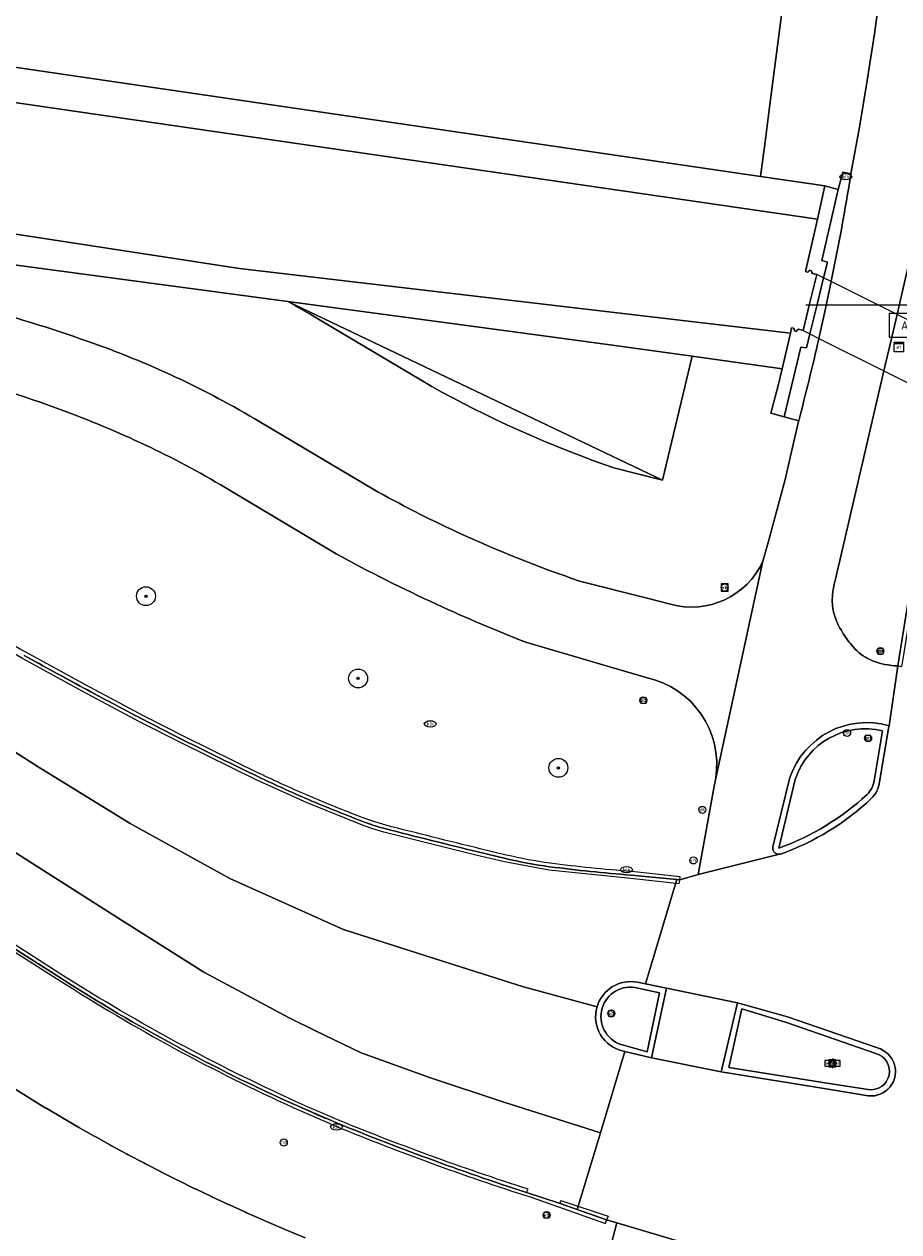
# Model space of a CAD drawing. Header units: metres. Extents: x 149984 to 156489, y 469398 to 478068.
# Tile 112 of 256: x 153792 to 153829, y 470996 to 471047. Entities that reach past the tile are written whole.
import ezdxf
from ezdxf.enums import TextEntityAlignment as Align

# ---------------------------------------------------------------- set-up
doc = ezdxf.new("R2010")
doc.units = ezdxf.units.M
doc.header["$LTSCALE"] = 0.75
for name, color, linetype, lineweight in [('B-WE-GK-BESCHOEIING-G', 252, 'GK-BESCHOEIING-SO', 18), ('B-WE-GR-BOOM-S', 252, 'Continuous', 25), ('B-WE-GR-GROENVOORZIENING-GV', 252, 'Continuous', 18), ('B-WE-IE-MEUBILAIR-S', 252, 'Continuous', 25), ('B-WE-IE-MEUBILAIR_WEGMEUBILAIR-GV', 252, 'Continuous', 18), ('B-WE-IE-MEUBILAIR_WEGMEUBILAIR-S', 252, 'Continuous', 25), ('B-WE-IE-TERREINAFSCHEIDING_KUNSTMATIG_MUUR-GV', 252, 'Continuous', 18), ('B-WE-KW-KUNSTWERK_DUIKER-G', 6, 'Continuous', 18), ('B-WE-KW-KUNSTWERK_DUIKER-GV', 6, 'Continuous', 18), ('B-WE-OG-TERREIN_ERF-GV', 252, 'Continuous', 18), ('B-WE-OG-TERREIN_OEVER-GV', 252, 'Continuous', 18), ('B-WE-OG-WATER-GV', 252, 'Continuous', 18), ('B-WE-RI-HWA_GOOT_LIJNGOOT-G', 252, 'Continuous', 18), ('B-WE-VH-GESLOTENVERHARDING-GV', 252, 'Continuous', 18), ('B-WE-VH-OPENVERHARDING-GV', 252, 'Continuous', 18)]:
    doc.layers.add(name, color=color, linetype=linetype, lineweight=lineweight)
doc.styles.add('NLCS-ISO', font='NLCS-ISO.ttf')
doc.linetypes.add('GK-BESCHOEIING-SO', pattern='A,18,-3,[1,NLCS.SHX,S=0.6,R=0,X=0,Y=0],-3', length=24)

# ---------------------------------------------------------------- blocks, each defined once
blk = doc.blocks.new('SIE-MEUBILAIR_BORD_VERKEER-SO')
blk.add_lwpolyline([(-0.5625, -0.5625), (0.5625, -0.5625), (0.5625, 0.5625), (-0.5625, 0.5625)], close=True)
at = {"style": 'NLCS-ISO'}
blk.add_text('vb', height=0.75, dxfattribs=at).set_placement((0, 0), align=Align.MIDDLE_CENTER)
blk = doc.blocks.new('SIE-MEUBILAIR_BORD_WEGWIJZER-SO')
blk.add_lwpolyline([(-0.75, -0.75), (0.75, -0.75), (0.75, 0.75), (-0.75, 0.75)], close=True)
at = {"style": 'NLCS-ISO'}
blk.add_text('ww', height=0.75, dxfattribs=at).set_placement((0, 0.125), align=Align.MIDDLE_CENTER)
blk = doc.blocks.new('SIE-MEUBILAIR_BORD_STRAATNAAM-SO')
blk.add_lwpolyline([(-1.62, -0.62), (1.62, -0.62), (1.62, 0.62), (-1.62, 0.62)], close=True)
at = {"style": 'NLCS-ISO'}
blk.add_text('straat', height=0.75, dxfattribs=at).set_placement((0, 0.08), align=Align.MIDDLE_CENTER)
blk = doc.blocks.new('SIE-MEUBILAIR_KAST_ELEKTRA-SO')
for points in [[(-1, 1), (1, 1), (1, 0.84), (-1, 0.84)], [(-1, 0.76), (1, 0.76), (1, -1), (-1, -1)]]:
    blk.add_lwpolyline(points, close=True)
at = {"style": 'NLCS-ISO'}
blk.add_text('et', height=0.75, dxfattribs=at).set_placement((0, 0), align=Align.MIDDLE_CENTER)
blk = doc.blocks.new('SIE-MEUBILAIR_PAAL_VERKEERSBORD-SO')
blk.add_circle((0, 0), 0.75)
at = {"style": 'NLCS-ISO'}
blk.add_text('vb', height=0.75, dxfattribs=at).set_placement((0, 0.07), align=Align.MIDDLE_CENTER)
blk = doc.blocks.new('SIE-MEUBILAIR_PAAL_VRI-SO')
blk.add_circle((0, 0), 0.75)
at = {"style": 'NLCS-ISO'}
blk.add_text('vri', height=0.75, dxfattribs=at).set_placement((-0.08, 0.07), align=Align.MIDDLE_CENTER)
blk = doc.blocks.new('SIE-MEUBILAIR_PAAL_DRUKKNOPPAAL-SO')
blk.add_circle((0, 0), 0.75)
at = {"style": 'NLCS-ISO'}
blk.add_text('dk', height=0.75, dxfattribs=at).set_placement((0, 0.07), align=Align.MIDDLE_CENTER)
blk = doc.blocks.new('SIE-MEUBILAIR_PAAL_LICHTMAST-SO')
for points in [[(-0.62, 0), (-1, 0)], [(-0.71, 0.71), (-0.44, 0.44)], [(0, 1), (0, 0.62)], [(0.44, 0.44), (0.71, 0.71)], [(1, 0), (0.62, 0)], [(-0.71, -0.71), (-0.44, -0.44)], [(0, -0.62), (0, -1)], [(0.44, -0.44), (0.71, -0.71)]]:
    blk.add_lwpolyline(points)
blk.add_circle((0, 0), 0.5)
blk = doc.blocks.new('SIE-MEUBILAIR_PAAL_HECTOMETER-SO')
blk.add_circle((0, 0), 0.75)
at = {"style": 'NLCS-ISO'}
blk.add_text('hm', height=0.75, dxfattribs=at).set_placement((0.16, 0.07), align=Align.MIDDLE_CENTER)
blk = doc.blocks.new('SIE-MEUBILAIR_PUT_KOLK-SO')
blk.add_ellipse((0, 0), major_axis=(1.25, 0), ratio=0.54)
at = {"style": 'NLCS-ISO'}
blk.add_text('klk', height=0.75, dxfattribs=at).set_placement((0.03, 0), align=Align.MIDDLE_CENTER)
blk = doc.blocks.new('SIE-WEG_ABRI-SO')
blk.add_lwpolyline([(-5, -2.5), (5, -2.5), (5, 2.5), (-5, 2.5)], close=True)
at = {"style": 'NLCS-ISO'}
blk.add_text('ABRI', height=1.8, dxfattribs=at).set_placement((0, 0), align=Align.MIDDLE_CENTER)
blk = doc.blocks.new('SGR-BOOM_GBKN-SO')
at = {"linetype": 'ByBlock', "lineweight": 18}
h = blk.add_hatch(color=0, dxfattribs=at)
h.dxf.hatch_style = 1
edge = h.paths.add_edge_path()
edge.add_arc((0, 0), 0.25, 0, 360)
at = {"color": 0, "linetype": 'ByBlock', "lineweight": 18}
for radius in [2, 0.25]:
    blk.add_circle((0, 0), radius, dxfattribs=at)
at = {"color": 0, "linetype": 'ByBlock', "lineweight": 18, "style": 'NLCS-ISO'}
blk.add_attdef('SOORT', (2.5, 0), '', height=1.5, dxfattribs=at)

msp = doc.modelspace()

# ---------------------------------------------------------------- linework, layer by layer
at = {"layer": 'B-WE-GK-BESCHOEIING-G', "flags": 128}
msp.add_lwpolyline([(153779.605, 471040.464), (153781.121, 471040.23), (153783.582, 471039.852), (153801.487, 471037.105), (153824.78, 471034.37)], dxfattribs=at)
at = {"layer": 'B-WE-GR-GROENVOORZIENING-GV', "flags": 128}
for points in [[(153824.672, 471049.894), (153823.901, 471043.927), (153823.709, 471042.463), (153823.518, 471040.999), (153826.24, 471040.6), (153826.792, 471040.453), (153826.989, 471041.176), (153827.339, 471041.106), (153827.699, 471043.078), (153828.029, 471045.055), (153828.184, 471046.046), (153828.331, 471047.037), (153828.604, 471049.023)], [(153823.62, 471024.737), (153823.833, 471025.519), (153824.563, 471028.193), (153824.775, 471029.116), (153825.121, 471030.636), (153825.131, 471030.673), (153824.509, 471030.836), (153823.956, 471030.993), (153824.244, 471032.108), (153824.426, 471032.861), (153820.622, 471033.4), (153819.371, 471028.161), (153817.312, 471028.686), (153816.945, 471028.813), (153816.429, 471028.999), (153815.895, 471029.198), (153815.369, 471029.402), (153814.85, 471029.61), (153814.333, 471029.824), (153813.817, 471030.045), (153813.302, 471030.272), (153812.794, 471030.504), (153812.321, 471030.726), (153811.86, 471030.948), (153811.393, 471031.179), (153810.937, 471031.411), (153810.481, 471031.65), (153810.023, 471031.895), (153809.625, 471032.114), (153804.905, 471034.926), (153804.431, 471035.205), (153804.383, 471035.233), (153803.905, 471035.506), (153803.845, 471035.54), (153803.541, 471035.71), (153789.96, 471037.525)], [(153802.356, 471030.625), (153807.141, 471027.774)], [(153805.579, 471025.041), (153800.883, 471027.852)], [(153815.87, 471023.894), (153818.728, 471023.165), (153819.718, 471022.912)], [(153818.679, 471019.819), (153816.851, 471020.354), (153813.644, 471021.293)], [(153818.051, 471011.464), (153819.981, 471011.271), (153820.106, 471011.258), (153820.878, 471011.496), (153821.569, 471015.289)], [(153811.57, 471012.446), (153812.734, 471012.165)], [(153793.97, 471007.087), (153790.601, 471009.215)], [(153804.269, 470996.134), (153803.451, 470996.468), (153803.427, 470996.478), (153803.358, 470996.506), (153802.311, 470996.959), (153802.26, 470996.981), (153801.786, 470997.192), (153801.75, 470997.208), (153801.07, 470997.517), (153801.025, 470997.538), (153800.348, 470997.854), (153800.303, 470997.875), (153799.629, 470998.198), (153799.584, 470998.22), (153798.913, 470998.549), (153798.87, 470998.57), (153798.203, 470998.906), (153798.158, 470998.929), (153797.494, 470999.273), (153797.45, 470999.295), (153796.79, 470999.644), (153796.747, 470999.667), (153796.089, 471000.022), (153796.046, 471000.046), (153795.392, 471000.408), (153795.349, 471000.432), (153794.699, 471000.8), (153794.66, 471000.823), (153794.01, 471001.2), (153793.968, 471001.224), (153793.325, 471001.605), (153793.282, 471001.631), (153792.643, 471002.019), (153792.602, 471002.044), (153791.967, 471002.438)], [(153791.967, 471002.438), (153792.602, 471002.044), (153792.643, 471002.019), (153793.282, 471001.631), (153793.325, 471001.605), (153793.968, 471001.224), (153794.01, 471001.2), (153794.66, 471000.823), (153794.699, 471000.8), (153795.349, 471000.432), (153795.392, 471000.408), (153796.046, 471000.046), (153796.089, 471000.022), (153796.747, 470999.667), (153796.79, 470999.644), (153797.45, 470999.295), (153797.494, 470999.273), (153798.158, 470998.929), (153798.203, 470998.906), (153798.87, 470998.57), (153798.913, 470998.549), (153799.584, 470998.22), (153799.629, 470998.198), (153800.303, 470997.875), (153800.348, 470997.854), (153801.025, 470997.538), (153801.07, 470997.517), (153801.75, 470997.208), (153801.786, 470997.192), (153802.26, 470996.981), (153802.311, 470996.959), (153803.358, 470996.506), (153803.427, 470996.478), (153803.451, 470996.468), (153804.269, 470996.134)], [(153804.293, 471001.549), (153803.819, 471001.76)], [(153817.054, 470995.248), (153817.437, 470996.758), (153817.012, 470996.883), (153815.765, 470997.32), (153815.041, 470997.573), (153813.631, 470998.042)]]:
    msp.add_lwpolyline(points, dxfattribs=at)
at = {"layer": 'B-WE-GR-GROENVOORZIENING-GV'}
for points in [[(153785.357, 471036.561, -0.043412), (153795.057, 471034.036)], [(153793.95, 471031.128, 0.048155), (153783.812, 471033.854)], [(153795.057, 471034.036, -0.051139), (153802.356, 471030.625)], [(153800.883, 471027.852, 0.047894), (153793.95, 471031.128)], [(153807.141, 471027.774, 0.01864), (153810.691, 471025.968)], [(153810.691, 471025.968, 0.026296), (153815.87, 471023.894)], [(153809.824, 471022.914, -0.016671), (153805.579, 471025.041)], [(153819.718, 471022.912, 0.367225), (153823.62, 471024.737)], [(153813.644, 471021.293, -0.014904), (153809.824, 471022.914)], [(153792.391, 471020.752, 0.002974), (153794.91, 471019.373)], [(153821.621, 471015.556, 0.39908), (153818.679, 471019.819)], [(153794.91, 471019.373, 0.003385), (153797.365, 471018.069)], [(153797.365, 471018.069, 0.005456), (153799.119, 471017.174)], [(153799.119, 471017.174, 0.002934), (153802.266, 471015.631)], [(153802.266, 471015.631, 0.011613), (153804.407, 471014.658)], [(153821.569, 471015.289, 0.015137), (153821.621, 471015.556)], [(153804.407, 471014.658, 0.010846), (153806.822, 471013.688)], [(153806.822, 471013.688, 0.011106), (153807.171, 471013.566)], [(153807.171, 471013.566, 0.017516), (153807.638, 471013.43)], [(153807.638, 471013.43, 0.00359), (153811.57, 471012.446)], [(153812.734, 471012.165, 0.026322), (153814.602, 471011.82)], [(153814.602, 471011.82, 0.014492), (153818.051, 471011.464)], [(153803.819, 471001.76, -0.037042), (153793.97, 471007.087)], [(153805.34, 471001.097, -0.003568), (153804.293, 471001.549)], [(153813.631, 470998.042, -0.019194), (153805.34, 471001.097)]]:
    msp.add_lwpolyline(points, format="xyb", dxfattribs=at)
at = {"layer": 'B-WE-GR-GROENVOORZIENING-GV', "flags": 128}
for points in [[(153803.541, 471035.71), (153819.371, 471028.161), (153820.622, 471033.4), (153817.266, 471033.875), (153813.094, 471034.433)], [(153810.481, 471031.65), (153810.937, 471031.411), (153811.393, 471031.179), (153811.86, 471030.948), (153812.321, 471030.726), (153812.794, 471030.504), (153813.302, 471030.272), (153813.817, 471030.045), (153814.333, 471029.824), (153814.85, 471029.61), (153815.369, 471029.402), (153815.895, 471029.198), (153816.429, 471028.999), (153816.945, 471028.813), (153817.312, 471028.686), (153819.371, 471028.161), (153803.541, 471035.71), (153803.845, 471035.54), (153803.905, 471035.506), (153804.383, 471035.233), (153804.431, 471035.205), (153804.905, 471034.926), (153809.625, 471032.114), (153810.023, 471031.895)]]:
    msp.add_lwpolyline(points, close=True, dxfattribs=at)
at = {"layer": 'B-WE-IE-MEUBILAIR_WEGMEUBILAIR-GV'}
for points in [[(153792.464, 471020.883, -0.012096), (153789.811, 471022.441)], [(153828.952, 471017.778, 0.400043), (153824.756, 471015.586)], [(153824.987, 471015.509, -0.39144), (153828.668, 471017.566)], [(153799.119, 471017.174, 0.002934), (153802.266, 471015.631)], [(153802.266, 471015.631, 0.011613), (153804.407, 471014.658)], [(153804.466, 471014.796, -0.012035), (153802.331, 471015.766)], [(153828.326, 471015.455, -0.133182), (153828.025, 471014.866)], [(153828.199, 471014.7, 0.170079), (153828.551, 471015.403)], [(153804.407, 471014.658, 0.010846), (153806.822, 471013.688)], [(153806.875, 471013.828, -0.010872), (153804.466, 471014.796)], [(153828.025, 471014.866, -0.097629), (153824.293, 471012.598)], [(153824.366, 471012.355, 0.102976), (153828.199, 471014.7)], [(153807.638, 471013.43, 0.00359), (153811.57, 471012.446)], [(153811.659, 471012.578, -0.003307), (153807.675, 471013.575)], [(153824.043, 471012.658, 0.525362), (153824.324, 471012.345)], [(153812.734, 471012.165, 0.026322), (153814.602, 471011.82)], [(153814.621, 471011.969, -0.025835), (153812.769, 471012.311)], [(153818.062, 471011.614, -0.014238), (153814.621, 471011.969)], [(153814.602, 471011.82, 0.014492), (153818.051, 471011.464)], [(153793.916, 471006.998, 0.036136), (153803.783, 471001.63)], [(153803.819, 471001.76, -0.037042), (153793.97, 471007.087)], [(153818.319, 471006.935, 0.386723), (153816.605, 471005.9)], [(153817.73, 471004.27, -0.955876), (153818.197, 471006.715)], [(153816.605, 471005.9, 0.436114), (153817.721, 471004.022)], [(153828.392, 471003.922, -0.950169), (153828.061, 471002.399)], [(153829.182, 471003.437, 0.262284), (153828.459, 471004.159)], [(153829.21, 471003.022, 0.099498), (153829.182, 471003.437)], [(153828.439, 471002.158, 0.265478), (153829.177, 471002.871)], [(153829.177, 471002.871, 0.032985), (153829.21, 471003.022)], [(153828.064, 471002.133, 0.093099), (153828.439, 471002.158)], [(153805.31, 471000.957, 0.02165), (153813.82, 470997.847)], [(153813.631, 470998.042, -0.019194), (153805.34, 471001.097)]]:
    msp.add_lwpolyline(points, format="xyb", dxfattribs=at)
at = {"layer": 'B-WE-IE-MEUBILAIR_WEGMEUBILAIR-GV', "flags": 128}
for points in [[(153792.391, 471020.752), (153794.91, 471019.373), (153797.365, 471018.069), (153799.119, 471017.174)], [(153802.331, 471015.766), (153799.185, 471017.309), (153797.435, 471018.202), (153794.981, 471019.505), (153792.464, 471020.883)], [(153828.668, 471017.566), (153828.326, 471015.455)], [(153828.551, 471015.403), (153828.946, 471017.743), (153828.952, 471017.778)], [(153824.756, 471015.586), (153824.043, 471012.658)], [(153824.293, 471012.598), (153824.987, 471015.509)], [(153806.822, 471013.688), (153807.171, 471013.566), (153807.638, 471013.43)], [(153807.675, 471013.575), (153807.212, 471013.71), (153806.875, 471013.828)], [(153811.57, 471012.446), (153812.734, 471012.165)], [(153812.769, 471012.311), (153811.659, 471012.578)], [(153824.324, 471012.345), (153824.366, 471012.355)], [(153818.051, 471011.464), (153819.981, 471011.271), (153820.106, 471011.258), (153820.118, 471011.397), (153818.062, 471011.614)], [(153790.562, 471009.122), (153793.916, 471006.998)], [(153793.97, 471007.087), (153790.601, 471009.215)], [(153818.909, 471003.744), (153819.544, 471006.681), (153818.65, 471006.866), (153818.319, 471006.935)], [(153818.197, 471006.715), (153819.243, 471006.48), (153818.722, 471003.991), (153817.73, 471004.27)], [(153828.459, 471004.159), (153824.663, 471005.465), (153822.542, 471006.067), (153821.853, 471003.148), (153826.378, 471002.409), (153828.064, 471002.133)], [(153828.061, 471002.399), (153826.418, 471002.66), (153822.183, 471003.332), (153822.732, 471005.814), (153824.613, 471005.238), (153828.392, 471003.922)], [(153817.721, 471004.022), (153817.786, 471004.007), (153818.909, 471003.744)], [(153803.783, 471001.63), (153804.217, 471001.435), (153805.31, 471000.957)], [(153805.34, 471001.097), (153804.293, 471001.549), (153803.819, 471001.76)], [(153813.82, 470997.847), (153816.958, 470996.737), (153817.012, 470996.883), (153815.765, 470997.32), (153815.041, 470997.573), (153813.631, 470998.042)]]:
    msp.add_lwpolyline(points, dxfattribs=at)
at = {"layer": 'B-WE-IE-TERREINAFSCHEIDING_KUNSTMATIG_MUUR-GV', "flags": 128}
msp.add_lwpolyline([(153824.244, 471032.108), (153823.956, 471030.993), (153824.509, 471030.836), (153825.218, 471033.78), (153825.453, 471033.751), (153825.6, 471034.347), (153825.892, 471035.53), (153826.183, 471036.714), (153826.348, 471037.382), (153826.106, 471037.454), (153826.792, 471040.453), (153826.24, 471040.6), (153825.919, 471039.19), (153825.416, 471036.982), (153825.502, 471036.953), (153825.565, 471036.985), (153825.579, 471037.04), (153825.672, 471037.012), (153825.668, 471036.969), (153825.709, 471036.898), (153825.891, 471036.86), (153825.604, 471035.674), (153825.317, 471034.489), (153825.128, 471034.538), (153825.053, 471034.494), (153825.042, 471034.444), (153824.947, 471034.469), (153824.955, 471034.519), (153824.917, 471034.583), (153824.825, 471034.599), (153824.78, 471034.37), (153824.733, 471034.135), (153824.426, 471032.861)], close=True, dxfattribs=at)
at = {"layer": 'B-WE-KW-KUNSTWERK_DUIKER-G', "flags": 128}
msp.add_lwpolyline([(153825.438, 471035.571), (153925.438, 471035.571)], dxfattribs=at)
at = {"layer": 'B-WE-KW-KUNSTWERK_DUIKER-GV', "flags": 128}
msp.add_lwpolyline([(153831.41, 471034.095), (153829.287, 471035.159), (153826.503, 471036.553), (153826.183, 471036.714), (153825.891, 471036.86), (153825.604, 471035.674), (153825.317, 471034.489), (153825.6, 471034.347), (153825.984, 471034.154), (153828.732, 471032.776), (153831.052, 471031.612)], dxfattribs=at)
at = {"layer": 'B-WE-OG-TERREIN_ERF-GV', "flags": 128}
msp.add_lwpolyline([(153671.14, 471064.453), (153680.145, 471062.995), (153692.558, 471061.153), (153704.765, 471059.254), (153713.742, 471057.974), (153733.551, 471055.309), (153758.837, 471051.27), (153775.442, 471048.526), (153789.857, 471045.93), (153823.518, 471040.999), (153823.709, 471042.463), (153823.901, 471043.927), (153824.672, 471049.894), (153825.443, 471055.861), (153825.947, 471059.841), (153826.45, 471063.821), (153826.655, 471065.439), (153826.86, 471067.057), (153826.998, 471068.145), (153827.217, 471069.163), (153826.568, 471069.723), (153833.376, 471112.884)], dxfattribs=at)
at = {"layer": 'B-WE-OG-TERREIN_OEVER-GV', "flags": 128}
msp.add_lwpolyline([(153663.463, 471062.959), (153678.51, 471060.78), (153686.592, 471059.671), (153699.251, 471057.757), (153782.28, 471045.54), (153825.919, 471039.19), (153826.24, 471040.6), (153823.518, 471040.999), (153789.857, 471045.93), (153775.442, 471048.526), (153758.837, 471051.27), (153733.551, 471055.309), (153713.742, 471057.974), (153704.765, 471059.254), (153692.558, 471061.153), (153680.145, 471062.995), (153671.14, 471064.453)], dxfattribs=at)
msp.add_lwpolyline([(153824.733, 471034.135), (153824.78, 471034.37), (153801.487, 471037.105), (153783.582, 471039.852), (153781.121, 471040.23), (153780.915, 471039.044), (153789.96, 471037.525), (153803.541, 471035.71), (153813.094, 471034.433), (153817.266, 471033.875), (153820.622, 471033.4), (153824.426, 471032.861)], close=True, dxfattribs=at)
at = {"layer": 'B-WE-OG-WATER-GV', "flags": 128}
msp.add_lwpolyline([(153783.582, 471039.852), (153801.487, 471037.105), (153824.78, 471034.37), (153824.825, 471034.599), (153824.917, 471034.583), (153824.955, 471034.519), (153824.947, 471034.469), (153825.042, 471034.444), (153825.053, 471034.494), (153825.128, 471034.538), (153825.317, 471034.489), (153825.604, 471035.674), (153825.891, 471036.86), (153825.709, 471036.898), (153825.668, 471036.969), (153825.672, 471037.012), (153825.579, 471037.04), (153825.565, 471036.985), (153825.502, 471036.953), (153825.416, 471036.982), (153825.919, 471039.19), (153782.28, 471045.54)], dxfattribs=at)
at = {"layer": 'B-WE-RI-HWA_GOOT_LIJNGOOT-G', "flags": 128}
for points in [[(153807.13, 471013.421), (153806.769, 471013.548), (153804.348, 471014.52), (153802.201, 471015.496), (153799.052, 471017.04), (153797.295, 471017.936), (153794.838, 471019.241), (153792.318, 471020.621), (153789.653, 471022.186), (153787.162, 471023.643), (153784.902, 471024.841), (153782.012, 471026.268), (153778.707, 471027.807), (153776.615, 471028.719), (153774.593, 471029.548), (153771.278, 471030.869), (153767.845, 471032.202), (153765.729, 471032.989), (153765.412, 471033.096), (153759.693, 471034.884), (153757.656, 471035.474), (153753.737, 471036.483), (153752.534, 471036.7)], [(153830.43, 471026.253), (153829.555, 471020.77), (153829.475, 471020.27), (153829.324, 471020.309)], [(153811.481, 471012.313), (153807.601, 471013.285), (153807.13, 471013.421)], [(153820.072, 471011.095), (153818.04, 471011.314), (153814.582, 471011.671), (153812.699, 471012.019), (153811.481, 471012.313)], [(153820.072, 471011.095), (153820.106, 471011.258)], [(153794.074, 471007.198), (153790.722, 471009.328)], [(153804.373, 471001.668), (153803.859, 471001.899)], [(153805.42, 471001.21), (153804.373, 471001.668)], [(153813.631, 470998.042), (153813.694, 470998.188)], [(153815.041, 470997.573), (153815.074, 470997.705), (153817.072, 470997.039)], [(153817.072, 470997.039), (153817.012, 470996.883)]]:
    msp.add_lwpolyline(points, dxfattribs=at)
at = {"layer": 'B-WE-RI-HWA_GOOT_LIJNGOOT-G'}
for points in [[(153803.859, 471001.899, -0.034864), (153794.074, 471007.198)], [(153813.694, 470998.188, -0.020543), (153805.42, 471001.21)]]:
    msp.add_lwpolyline(points, format="xyb", dxfattribs=at)
at = {"layer": 'B-WE-VH-GESLOTENVERHARDING-GV', "flags": 128}
for points in [[(153828.732, 471032.776), (153829.01, 471033.967), (153829.287, 471035.159), (153829.66, 471036.764), (153829.723, 471037.065), (153830.007, 471038.437), (153830.333, 471040.115), (153830.884, 471043.27), (153831.357, 471046.437), (153831.58, 471048.224), (153831.753, 471049.615), (153832.454, 471054.994), (153833.203, 471062.071), (153834.27, 471070.975), (153835.297, 471079.547), (153837.644, 471099.259), (153838.337, 471105.51)], [(153834.858, 471101.021), (153832.899, 471084.67), (153832.628, 471082.412), (153832.351, 471080.051), (153832.033, 471077.372), (153830.834, 471067.289), (153830.486, 471064.373), (153829.607, 471057.015), (153828.848, 471051.013), (153828.604, 471049.023), (153828.331, 471047.037), (153828.184, 471046.046), (153828.029, 471045.055), (153827.699, 471043.078), (153827.339, 471041.106)], [(153826.508, 471036.574), (153826.503, 471036.553), (153826.25, 471035.351), (153825.984, 471034.154), (153825.979, 471034.132)], [(153722.326, 471035.504), (153729.88, 471034.378), (153737.259, 471033.127), (153746.313, 471031.261), (153752.945, 471029.792), (153758.437, 471028.336), (153764.559, 471026.284), (153771.978, 471023.512), (153776.199, 471021.642), (153782.819, 471018.279), (153789.62, 471013.94), (153793.202, 471011.662), (153796.344, 471009.66), (153799.988, 471007.361), (153803.586, 471005.426), (153804.706, 471004.883), (153806.638, 471003.946), (153809.519, 471002.902), (153812.63, 471001.873), (153816.746, 471000.566), (153817.786, 471004.007), (153817.721, 471004.022)], [(153813.631, 470998.042), (153815.041, 470997.573), (153815.765, 470997.32), (153816.746, 471000.566), (153812.63, 471001.873), (153809.519, 471002.902), (153806.638, 471003.946), (153804.706, 471004.883), (153803.586, 471005.426), (153799.988, 471007.361), (153796.344, 471009.66), (153793.202, 471011.662), (153789.62, 471013.94), (153782.819, 471018.279), (153776.199, 471021.642), (153771.978, 471023.512), (153764.559, 471026.284), (153758.437, 471028.336), (153752.945, 471029.792), (153746.313, 471031.261), (153737.259, 471033.127), (153729.88, 471034.378), (153722.326, 471035.504)], [(153816.605, 471005.9), (153813.502, 471006.743), (153809.68, 471007.955), (153805.933, 471009.15), (153805.919, 471009.156), (153801.082, 471011.321), (153796.878, 471013.644), (153792.982, 471016.036), (153790.624, 471017.539), (153785.873, 471020.443), (153782.535, 471022.316), (153779.082, 471023.978), (153773.33, 471026.547), (153768.884, 471028.278), (153764.132, 471030.11), (153759.142, 471031.704), (153753.539, 471033.179), (153749.029, 471034.237)], [(153749.029, 471034.237), (153753.539, 471033.179), (153759.142, 471031.704), (153764.132, 471030.11), (153768.884, 471028.278), (153773.33, 471026.547), (153779.082, 471023.978), (153782.535, 471022.316), (153785.873, 471020.443), (153790.624, 471017.539), (153792.982, 471016.036), (153796.878, 471013.644), (153801.082, 471011.321), (153805.919, 471009.156), (153805.933, 471009.15), (153809.68, 471007.955), (153813.502, 471006.743), (153816.605, 471005.9)], [(153826.66, 471023.869), (153826.87, 471024.767), (153828.732, 471032.776)], [(153807.141, 471027.774), (153802.356, 471030.625)], [(153825.131, 471030.673), (153825.121, 471030.636), (153824.775, 471029.116), (153824.563, 471028.193), (153823.833, 471025.519), (153823.62, 471024.737), (153821.621, 471015.556)], [(153800.883, 471027.852), (153805.579, 471025.041)], [(153841.806, 471014.987), (153842.226, 471017.492), (153842.497, 471019.301), (153843.253, 471024.2), (153839.831, 471024.748), (153836.623, 471025.261), (153833.633, 471025.74), (153830.43, 471026.253), (153830.282, 471026.28), (153829.324, 471020.309), (153828.952, 471017.778), (153828.946, 471017.743), (153828.551, 471015.403)], [(153821.621, 471015.556), (153823.62, 471024.737)], [(153819.718, 471022.912), (153818.728, 471023.165), (153815.87, 471023.894)], [(153813.644, 471021.293), (153816.851, 471020.354), (153818.679, 471019.819)], [(153827.523, 471021.017), (153827.43, 471021.12)], [(153828.952, 471017.778), (153829.324, 471020.309)], [(153828.668, 471017.566), (153828.326, 471015.455)], [(153828.551, 471015.403), (153828.946, 471017.743), (153828.952, 471017.778)], [(153824.756, 471015.586), (153824.043, 471012.658)], [(153824.043, 471012.658), (153824.756, 471015.586)], [(153824.293, 471012.598), (153824.987, 471015.509)], [(153821.569, 471015.289), (153820.878, 471011.496), (153824.324, 471012.345)], [(153812.734, 471012.165), (153811.57, 471012.446)], [(153824.366, 471012.355), (153824.324, 471012.345), (153820.878, 471011.496), (153820.106, 471011.258), (153819.981, 471011.271), (153818.65, 471006.866), (153819.544, 471006.681), (153822.542, 471006.067), (153824.663, 471005.465), (153828.459, 471004.159)], [(153824.324, 471012.345), (153824.366, 471012.355)], [(153818.319, 471006.935), (153818.65, 471006.866), (153819.981, 471011.271), (153818.051, 471011.464)], [(153790.601, 471009.215), (153793.97, 471007.087)], [(153818.909, 471003.744), (153819.544, 471006.681), (153818.65, 471006.866), (153818.319, 471006.935)], [(153818.197, 471006.715), (153819.243, 471006.48), (153818.722, 471003.991), (153817.73, 471004.27)], [(153828.459, 471004.159), (153824.663, 471005.465), (153822.542, 471006.067), (153821.853, 471003.148)], [(153828.061, 471002.399), (153826.418, 471002.66), (153822.183, 471003.332), (153822.732, 471005.814), (153824.613, 471005.238), (153828.392, 471003.922)], [(153828.064, 471002.133), (153826.378, 471002.409), (153821.853, 471003.148), (153818.909, 471003.744), (153817.786, 471004.007), (153816.746, 471000.566), (153815.765, 470997.32)], [(153817.721, 471004.022), (153817.786, 471004.007), (153818.909, 471003.744)], [(153821.853, 471003.148), (153826.378, 471002.409), (153828.064, 471002.133)], [(153803.819, 471001.76), (153804.293, 471001.549)], [(153815.765, 470997.32), (153817.012, 470996.883), (153817.437, 470996.758), (153820.331, 470995.909), (153820.34, 470995.906)], [(153820.293, 470995.75), (153820.34, 470995.906), (153820.331, 470995.909), (153817.437, 470996.758), (153817.054, 470995.248)]]:
    msp.add_lwpolyline(points, dxfattribs=at)
at = {"layer": 'B-WE-VH-GESLOTENVERHARDING-GV'}
for points in [[(153827.339, 471041.106, -0.010347), (153826.508, 471036.574)], [(153795.057, 471034.036, 0.043412), (153785.357, 471036.561)], [(153783.812, 471033.854, -0.048155), (153793.95, 471031.128)], [(153802.356, 471030.625, 0.051139), (153795.057, 471034.036)], [(153825.979, 471034.132, -0.008104), (153825.131, 471030.673)], [(153793.95, 471031.128, -0.047894), (153800.883, 471027.852)], [(153810.691, 471025.968, -0.01864), (153807.141, 471027.774)], [(153815.87, 471023.894, -0.026296), (153810.691, 471025.968)], [(153805.579, 471025.041, 0.016671), (153809.824, 471022.914)], [(153823.62, 471024.737, -0.367225), (153819.718, 471022.912)], [(153826.551, 471023.004, -0.068146), (153826.66, 471023.869)], [(153809.824, 471022.914, 0.014904), (153813.644, 471021.293)], [(153826.681, 471022.328, -0.088884), (153826.551, 471023.004)], [(153827.014, 471021.669, -0.050274), (153826.681, 471022.328)], [(153827.43, 471021.12, -0.038608), (153827.014, 471021.669)], [(153794.91, 471019.373, -0.002974), (153792.391, 471020.752)], [(153828.243, 471020.529, -0.110968), (153827.523, 471021.017)], [(153829.324, 471020.309, -0.086933), (153828.243, 471020.529)], [(153818.679, 471019.819, -0.39908), (153821.621, 471015.556)], [(153797.365, 471018.069, -0.003385), (153794.91, 471019.373)], [(153799.119, 471017.174, -0.005456), (153797.365, 471018.069)], [(153828.952, 471017.778, 0.400043), (153824.756, 471015.586)], [(153824.756, 471015.586, -0.400043), (153828.952, 471017.778)], [(153824.987, 471015.509, -0.39144), (153828.668, 471017.566)], [(153802.266, 471015.631, -0.002934), (153799.119, 471017.174)], [(153804.407, 471014.658, -0.011613), (153802.266, 471015.631)], [(153821.621, 471015.556, -0.015137), (153821.569, 471015.289)], [(153828.326, 471015.455, -0.133182), (153828.025, 471014.866)], [(153828.199, 471014.7, 0.170079), (153828.551, 471015.403)], [(153828.551, 471015.403, -0.170079), (153828.199, 471014.7)], [(153806.822, 471013.688, -0.010846), (153804.407, 471014.658)], [(153828.025, 471014.866, -0.097629), (153824.293, 471012.598)], [(153824.366, 471012.355, 0.102976), (153828.199, 471014.7)], [(153828.199, 471014.7, -0.102976), (153824.366, 471012.355)], [(153807.171, 471013.566, -0.011106), (153806.822, 471013.688)], [(153807.638, 471013.43, -0.017516), (153807.171, 471013.566)], [(153811.57, 471012.446, -0.00359), (153807.638, 471013.43)], [(153824.043, 471012.658, 0.525362), (153824.324, 471012.345)], [(153824.324, 471012.345, -0.525362), (153824.043, 471012.658)], [(153814.602, 471011.82, -0.026322), (153812.734, 471012.165)], [(153818.051, 471011.464, -0.014492), (153814.602, 471011.82)], [(153793.97, 471007.087, 0.037042), (153803.819, 471001.76)], [(153818.319, 471006.935, 0.386723), (153816.605, 471005.9)], [(153816.605, 471005.9, -0.386723), (153818.319, 471006.935)], [(153817.73, 471004.27, -0.955876), (153818.197, 471006.715)], [(153816.605, 471005.9, 0.436114), (153817.721, 471004.022)], [(153817.721, 471004.022, -0.436114), (153816.605, 471005.9)], [(153828.392, 471003.922, -0.950169), (153828.061, 471002.399)], [(153829.182, 471003.437, 0.262284), (153828.459, 471004.159)], [(153828.459, 471004.159, -0.262284), (153829.182, 471003.437)], [(153829.21, 471003.022, 0.099498), (153829.182, 471003.437)], [(153829.182, 471003.437, -0.099498), (153829.21, 471003.022)], [(153828.439, 471002.158, 0.265478), (153829.177, 471002.871)], [(153829.177, 471002.871, -0.265478), (153828.439, 471002.158)], [(153829.177, 471002.871, 0.032985), (153829.21, 471003.022)], [(153829.21, 471003.022, -0.032985), (153829.177, 471002.871)], [(153828.064, 471002.133, 0.093099), (153828.439, 471002.158)], [(153828.439, 471002.158, -0.093099), (153828.064, 471002.133)], [(153804.293, 471001.549, 0.003568), (153805.34, 471001.097)], [(153805.34, 471001.097, 0.019194), (153813.631, 470998.042)]]:
    msp.add_lwpolyline(points, format="xyb", dxfattribs=at)
at = {"layer": 'B-WE-VH-GESLOTENVERHARDING-GV', "flags": 128}
msp.add_lwpolyline([(153822.542, 471006.067), (153819.544, 471006.681), (153818.909, 471003.744), (153821.853, 471003.148)], close=True, dxfattribs=at)
at = {"layer": 'B-WE-VH-OPENVERHARDING-GV', "flags": 128}
for points in [[(153829.324, 471020.309), (153830.282, 471026.28), (153831.052, 471031.612), (153831.231, 471032.854), (153831.41, 471034.095), (153832.169, 471039.351), (153832.494, 471041.704), (153833.749, 471050.786), (153835.144, 471061.479), (153836.344, 471070.677), (153834.869, 471070.889), (153834.27, 471070.975), (153833.203, 471062.071), (153832.454, 471054.994), (153831.753, 471049.615), (153831.58, 471048.224), (153831.357, 471046.437), (153830.884, 471043.27), (153830.333, 471040.115), (153830.007, 471038.437), (153829.723, 471037.065), (153829.66, 471036.764), (153829.287, 471035.159)], [(153827.339, 471041.106), (153826.989, 471041.176), (153826.792, 471040.453), (153826.106, 471037.454), (153826.348, 471037.382), (153826.183, 471036.714), (153825.892, 471035.53), (153825.6, 471034.347), (153825.453, 471033.751), (153825.218, 471033.78), (153824.509, 471030.836)], [(153825.979, 471034.132), (153825.984, 471034.154), (153826.25, 471035.351), (153826.503, 471036.553), (153826.508, 471036.574)], [(153829.287, 471035.159), (153829.01, 471033.967), (153828.732, 471032.776), (153826.87, 471024.767), (153826.66, 471023.869)], [(153824.509, 471030.836), (153825.131, 471030.673)], [(153827.43, 471021.12), (153827.523, 471021.017)], [(153828.326, 471015.455), (153828.668, 471017.566)], [(153824.987, 471015.509), (153824.293, 471012.598)], [(153817.73, 471004.27), (153818.722, 471003.991), (153819.243, 471006.48), (153818.197, 471006.715)], [(153828.392, 471003.922), (153824.613, 471005.238), (153822.732, 471005.814), (153822.183, 471003.332), (153826.418, 471002.66), (153828.061, 471002.399)]]:
    msp.add_lwpolyline(points, dxfattribs=at)
at = {"layer": 'B-WE-VH-OPENVERHARDING-GV'}
for points in [[(153826.508, 471036.574, 0.010347), (153827.339, 471041.106)], [(153825.131, 471030.673, 0.008104), (153825.979, 471034.132)], [(153826.66, 471023.869, 0.068146), (153826.551, 471023.004)], [(153826.551, 471023.004, 0.088884), (153826.681, 471022.328)], [(153826.681, 471022.328, 0.050274), (153827.014, 471021.669)], [(153827.014, 471021.669, 0.038608), (153827.43, 471021.12)], [(153827.523, 471021.017, 0.110968), (153828.243, 471020.529)], [(153828.243, 471020.529, 0.086933), (153829.324, 471020.309)], [(153828.668, 471017.566, 0.39144), (153824.987, 471015.509)], [(153828.025, 471014.866, 0.133182), (153828.326, 471015.455)], [(153824.293, 471012.598, 0.097629), (153828.025, 471014.866)], [(153818.197, 471006.715, 0.955876), (153817.73, 471004.27)], [(153828.061, 471002.399, 0.950169), (153828.392, 471003.922)]]:
    msp.add_lwpolyline(points, format="xyb", dxfattribs=at)

# ---------------------------------------------------------------- block references
at = {"layer": 'B-WE-GR-BOOM-S', "xscale": 0.2, "yscale": 0.2, "zscale": 0.2}
for p in [(153797.539, 471023.255), (153806.506, 471019.777), (153814.972, 471015.998)]:
    msp.add_blockref('SGR-BOOM_GBKN-SO', p, dxfattribs=at)
at = {"layer": 'B-WE-IE-MEUBILAIR-S', "xscale": 0.2, "yscale": 0.2, "zscale": 0.2}
for name, p in [('SIE-MEUBILAIR_PUT_KOLK-SO', (153827.124, 471040.99)), ('SIE-MEUBILAIR_KAST_ELEKTRA-SO', (153829.363, 471033.793)), ('SIE-MEUBILAIR_BORD_WEGWIJZER-SO', (153821.999, 471023.624)), ('SIE-MEUBILAIR_PAAL_VERKEERSBORD-SO', (153821.999, 471023.624)), ('SIE-MEUBILAIR_PAAL_VRI-SO', (153828.581, 471020.93)), ('SIE-MEUBILAIR_PAAL_DRUKKNOPPAAL-SO', (153828.581, 471020.93)), ('SIE-MEUBILAIR_PAAL_HECTOMETER-SO', (153828.581, 471020.93)), ('SIE-MEUBILAIR_BORD_VERKEER-SO', (153828.581, 471020.93)), ('SIE-MEUBILAIR_PAAL_VERKEERSBORD-SO', (153818.564, 471018.851)), ('SIE-MEUBILAIR_BORD_VERKEER-SO', (153818.564, 471018.851)), ('SIE-MEUBILAIR_BORD_VERKEER-SO', (153818.564, 471018.851)), ('SIE-MEUBILAIR_PUT_KOLK-SO', (153809.554, 471017.855)), ('SIE-MEUBILAIR_PAAL_DRUKKNOPPAAL-SO', (153827.175, 471017.471)), ('SIE-MEUBILAIR_PAAL_VRI-SO', (153828.064, 471017.248)), ('SIE-MEUBILAIR_BORD_VERKEER-SO', (153828.064, 471017.248)), ('SIE-MEUBILAIR_PAAL_DRUKKNOPPAAL-SO', (153821.056, 471014.22)), ('SIE-MEUBILAIR_PAAL_VRI-SO', (153820.683, 471012.085)), ('SIE-MEUBILAIR_PUT_KOLK-SO', (153817.852, 471011.692)), ('SIE-MEUBILAIR_PAAL_VERKEERSBORD-SO', (153817.208, 471005.612)), ('SIE-MEUBILAIR_BORD_VERKEER-SO', (153817.208, 471005.612)), ('SIE-MEUBILAIR_PAAL_LICHTMAST-SO', (153826.552, 471003.505)), ('SIE-MEUBILAIR_BORD_STRAATNAAM-SO', (153826.552, 471003.505)), ('SIE-MEUBILAIR_BORD_WEGWIJZER-SO', (153826.552, 471003.505)), ('SIE-MEUBILAIR_PAAL_VRI-SO', (153826.552, 471003.505)), ('SIE-MEUBILAIR_BORD_VERKEER-SO', (153826.552, 471003.505)), ('SIE-MEUBILAIR_PUT_KOLK-SO', (153805.593, 471000.817)), ('SIE-MEUBILAIR_PAAL_HECTOMETER-SO', (153803.365, 471000.159)), ('SIE-MEUBILAIR_PAAL_VERKEERSBORD-SO', (153814.476, 470997.091)), ('SIE-MEUBILAIR_BORD_VERKEER-SO', (153814.476, 470997.091))]:
    msp.add_blockref(name, p, dxfattribs=at)
at = {"layer": 'B-WE-IE-MEUBILAIR_WEGMEUBILAIR-S', "xscale": 0.2, "yscale": 0.2, "zscale": 0.2}
msp.add_blockref('SIE-WEG_ABRI-SO', (153829.952, 471034.7), dxfattribs=at)

doc.saveas('drawing.dxf')
